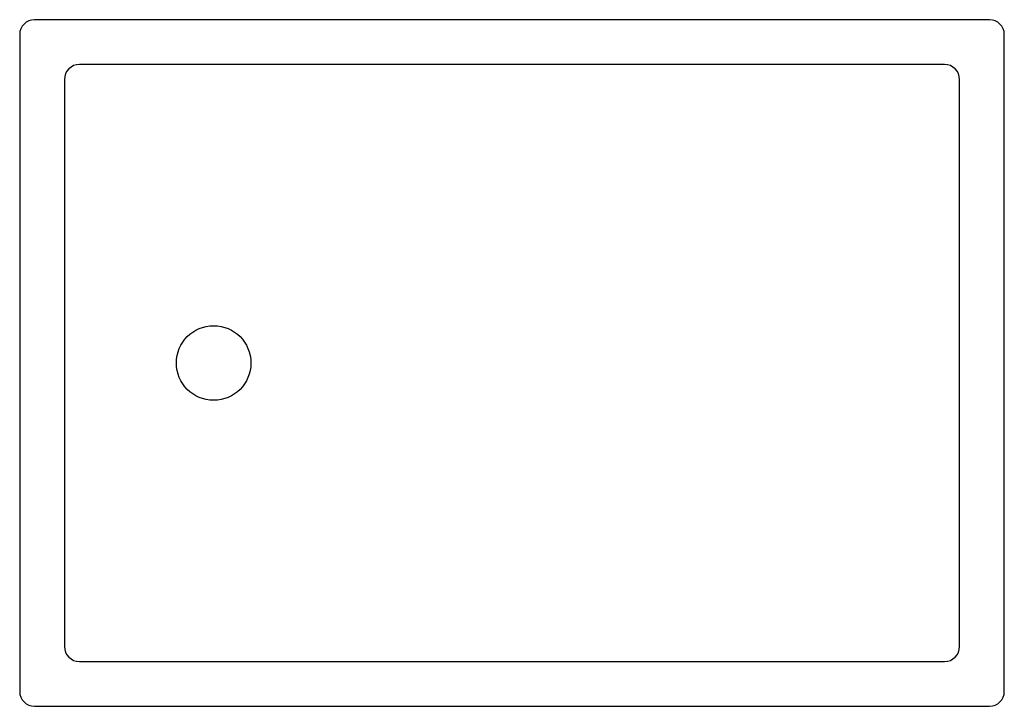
# Model space of a CAD drawing. Extents: x 100 to 760, y 100 to 560.
import ezdxf

# ---------------------------------------------------------------- set-up
doc = ezdxf.new("R2010")
doc.units = 0
doc.header["$LTSCALE"] = 0.7
doc.layers.get('0').update_dxf_attribs({"linetype": 'CONTINUOUS'})

msp = doc.modelspace()

# ---------------------------------------------------------------- linework, layer by layer
at = {"color": 2, "ltscale": 0.3}
for p, q in [((750, 560), (110, 560)), ((100, 550), (100, 110)), ((760, 110), (760, 550)), ((720, 530), (140, 530)), ((130, 520), (130, 140)), ((730, 140), (730, 520)), ((140, 130), (720, 130)), ((110, 100), (750, 100))]:
    msp.add_line(p, q, dxfattribs=at)
msp.add_circle((230, 330), 25, dxfattribs=at)
for centre, start, end in [((110, 550), 90, 180), ((750, 550), 0, 90), ((140, 520), 90, 180), ((720, 520), 0, 90), ((140, 140), 180, 270), ((720, 140), 270, 0), ((110, 110), 180, 270), ((110, 110), 180, 270), ((750, 110), 270, 0)]:
    msp.add_arc(centre, 10, start, end, dxfattribs=at)

doc.saveas('drawing.dxf')
